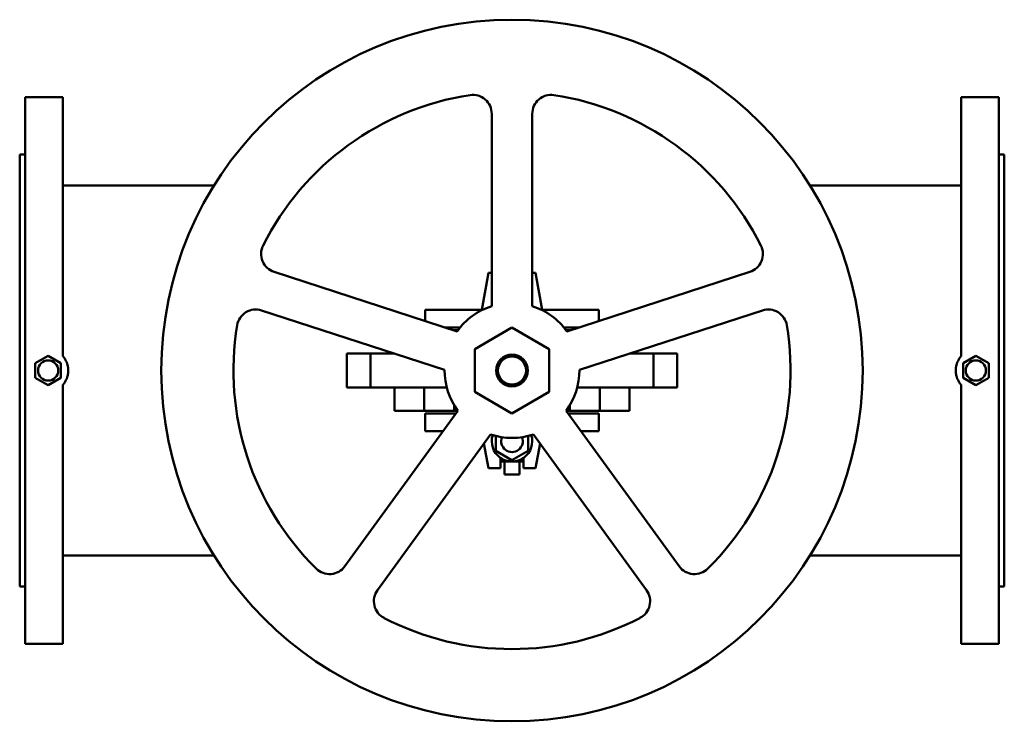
# Model space of a CAD drawing. Header units: millimetres. Extents: x 0 to 730, y -260 to 260.
import ezdxf

# ---------------------------------------------------------------- set-up
doc = ezdxf.new("R2010")
doc.units = ezdxf.units.MM
doc.layers.add('AM_0', color=7, linetype='Continuous', lineweight=30)

msp = doc.modelspace()

# ---------------------------------------------------------------- linework, layer by layer
at = {"layer": 'AM_0', "color": 7, "linetype": 'Continuous', "lineweight": 50}
for p, q in [((32, 202.5), (4, 202.5)), ((4, 202.5), (4, -202.5)), ((32, 202.5), (32, 10.58)), ((726, 202.5), (698, 202.5)), ((698, 202.5), (698, 10.58)), ((726, -202.5), (726, 202.5)), ((350, 190.3), (350, 47.7)), ((380, 47.7), (380, 190.3)), ((4, 160), (0, 160)), ((0, -160), (0, 160)), ((730, 160), (726, 160)), ((730, -160), (730, 160)), ((144.16, 137.22), (32, 137.22)), ((698, 137.22), (585.84, 137.22)), ((324.27, 29.01), (188.65, 73.07)), ((541.35, 73.07), (405.73, 29.01)), ((347.5, 72.5), (342.58, 45)), ((350, 72.5), (347.5, 72.5)), ((382.5, 72.5), (380, 72.5)), ((387.42, 45), (382.5, 72.5)), ((179.38, 44.54), (315, 0.47)), ((300.5, 36.73), (300.5, 45)), ((300.5, 45), (343.21, 45)), ((386.79, 45), (429.5, 45)), ((415, 0.47), (550.62, 44.54)), ((429.5, 45), (429.5, 36.73)), ((326.37, 31.75), (315.82, 31.75)), ((325, 30), (321.21, 30)), ((322, 29.74), (322, 30)), ((365, 31.75), (337.5, 15.88)), ((392.5, 15.88), (365, 31.75)), ((414.18, 31.75), (403.63, 31.75)), ((408.79, 30), (405, 30)), ((408, 29.74), (408, 30)), ((337.5, 15.88), (337.5, -15.88)), ((392.5, -15.88), (392.5, 15.88)), ((21.09, 10.97), (11.59, 5.48)), ((30.59, 5.48), (21.09, 10.97)), ((277.99, 12.5), (242.66, 12.5)), ((242.66, -12.5), (242.66, 12.5)), ((260, -12.5), (260, 12.5)), ((487.34, 12.5), (452.01, 12.5)), ((470, -12.5), (470, 12.5)), ((487.34, 12.5), (487.34, -12.5)), ((708.91, 10.97), (699.41, 5.48)), ((718.41, 5.48), (708.91, 10.97)), ((11.59, 5.48), (11.59, -5.48)), ((30.59, -5.48), (30.59, 5.48)), ((699.41, 5.48), (699.41, -5.48)), ((718.41, -5.48), (718.41, 5.48)), ((11.59, -5.48), (21.09, -10.97)), ((21.09, -10.97), (30.59, -5.48)), ((699.41, -5.48), (708.91, -10.97)), ((708.91, -10.97), (718.41, -5.48)), ((32, -10.58), (32, -202.5)), ((316.58, -12.5), (242.66, -12.5)), ((278, -12.5), (278, -30)), ((300, -30), (300, -12.5)), ((487.34, -12.5), (413.42, -12.5)), ((430, -30), (430, -12.5)), ((452, -12.5), (452, -30)), ((698, -10.58), (698, -202.5)), ((337.5, -15.88), (365, -31.75)), ((365, -31.75), (392.5, -15.88)), ((322, -30), (322, -25.51)), ((408, -30), (408, -25.51)), ((324.83, -29.77), (241.01, -145.14)), ((324.66, -30), (278, -30)), ((300.5, -31.75), (323.39, -31.75)), ((300.5, -45), (300.5, -31.75)), ((488.99, -145.14), (405.17, -29.77)), ((452, -30), (405.34, -30)), ((406.61, -31.75), (429.5, -31.75)), ((429.5, -31.75), (429.5, -45)), ((265.28, -162.78), (349.1, -47.4)), ((313.76, -45), (300.5, -45)), ((353, -59.43), (353, -48.54)), ((377, -48.54), (377, -59.43)), ((380.9, -47.4), (464.72, -162.78)), ((429.5, -45), (416.24, -45)), ((344.21, -54.13), (347.5, -72.5)), ((382.5, -72.5), (385.79, -54.13)), ((365, -66.36), (353, -59.43)), ((356.5, -72.5), (356.5, -64.86)), ((377, -59.43), (365, -66.36)), ((373.5, -64.86), (373.5, -72.5)), ((347.5, -72.5), (356.5, -72.5)), ((373.5, -67.5), (356.5, -67.5)), ((359.5, -67.51), (359.5, -77)), ((370.5, -67.51), (370.5, -77)), ((373.5, -72.5), (382.5, -72.5)), ((370.5, -77), (359.5, -77)), ((32, -137.22), (144.16, -137.22)), ((585.84, -137.22), (698, -137.22)), ((0, -160), (4, -160)), ((726, -160), (730, -160)), ((4, -202.5), (32, -202.5)), ((698, -202.5), (726, -202.5))]:
    msp.add_line(p, q, dxfattribs=at)
for points in [[(32, 10.58), (32.21, 10.35), (32.61, 9.85), (32.99, 9.34), (33.17, 9.08), (33.35, 8.81), (33.7, 8.27), (34.02, 7.71), (34.32, 7.13), (34.6, 6.54), (34.86, 5.94), (34.98, 5.63), (35.09, 5.33), (35.29, 4.71), (35.47, 4.08), (35.62, 3.45), (35.75, 2.82), (35.85, 2.19), (35.89, 1.87), (35.92, 1.56), (35.97, 0.93), (36, 0.31), (36, 0)], [(694, 0), (694, 0.31), (694.03, 0.93), (694.08, 1.56), (694.11, 1.87), (694.15, 2.19), (694.25, 2.82), (694.38, 3.45), (694.53, 4.08), (694.71, 4.71), (694.91, 5.33), (695.02, 5.63), (695.14, 5.94), (695.4, 6.54), (695.68, 7.13), (695.98, 7.71), (696.3, 8.27), (696.65, 8.81), (696.83, 9.08), (697.01, 9.34), (697.39, 9.85), (697.79, 10.35), (698, 10.58)], [(698, -10.58), (697.79, -10.35), (697.39, -9.85), (697.01, -9.34), (696.83, -9.08), (696.65, -8.81), (696.3, -8.27), (695.98, -7.71), (695.68, -7.13), (695.4, -6.54), (695.14, -5.94), (695.02, -5.63), (694.91, -5.33), (694.71, -4.71), (694.53, -4.08), (694.38, -3.45), (694.25, -2.82), (694.15, -2.19), (694.11, -1.87), (694.08, -1.56), (694.03, -0.93), (694, -0.31), (694, 0)], [(36, 0), (36, -0.31), (35.97, -0.93), (35.92, -1.56), (35.89, -1.87), (35.85, -2.19), (35.75, -2.82), (35.62, -3.45), (35.47, -4.08), (35.29, -4.71), (35.09, -5.33), (34.98, -5.63), (34.86, -5.94), (34.6, -6.54), (34.32, -7.13), (34.02, -7.71), (33.7, -8.27), (33.35, -8.81), (33.17, -9.08), (32.99, -9.34), (32.61, -9.85), (32.21, -10.35), (32, -10.58)]]:
    msp.add_lwpolyline(points, dxfattribs=at)
for centre, radius in [((365, 0), 260), ((21.09, 0), 7.5), ((365, 0), 11.8), ((365, 0), 10.42), ((708.91, 0), 7.5)]:
    msp.add_circle(centre, radius, dxfattribs=at)
for centre, radius, start, end in [((365, 0), 206.5, 98.66456, 153.33544), ((336, 190.3), 14, 0, 98.66456), ((394, 190.3), 14, 81.33544, 180), ((365, 0), 206.5, 26.66456, 81.33544), ((192.97, 86.39), 14, 153.33546, 252), ((537.03, 86.39), 14, 288, 26.66456), ((175.05, 31.23), 14, 72, 170.66456), ((365, 0), 50, 107.4576, 144.5424), ((365, 0), 50, 35.4576, 72.5424), ((554.95, 31.23), 14, 9.33544, 108), ((365, 0), 206.5, 170.66456, 225.33544), ((365, 0), 206.5, 314.66456, 9.33544), ((365, 0), 50, 179.4576, 216.5424), ((365, 0), 50, 323.4576, 0.5424), ((365, 0), 50, 251.4576, 288.5424), ((365, -52.5), 15, 162.20841, 17.79159), ((365, -52.5), 8, 157.58887, 22.41113), ((229.68, -136.91), 14, 225.33544, 324), ((500.32, -136.91), 14, 216, 314.66456), ((276.6, -171), 14, 144, 242.66456), ((453.4, -171), 14, 297.33544, 36), ((365, 0), 206.5, 242.66456, 297.33544)]:
    msp.add_arc(centre, radius, start, end, dxfattribs=at)

doc.saveas('drawing.dxf')
